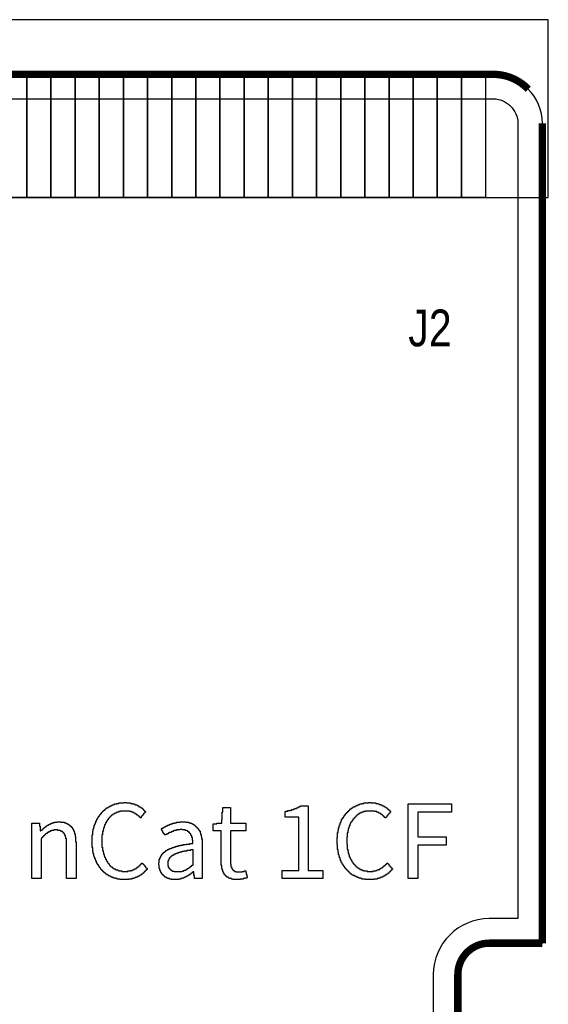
# Model space of a CAD drawing. Extents: x -0.1 to 69.7, y -0.1 to 40.1.
# Tile 5 of 5: x 58.8 to 69.7, y 19.7 to 40.1. Entities that reach past the tile are written whole.
import ezdxf

# ---------------------------------------------------------------- set-up
doc = ezdxf.new("R2010")
doc.units = 0
for name, color, linetype in [('BG_OUTLINE', 12, 'CONTINUOUS'), ('BG_SILKSCREEN_TOP', 30, 'CONTINUOUS'), ('BG_SOLDERMASK_TOP', 6, 'CONTINUOUS'), ('PG_SILKSCREEN_TOP', 253, 'CONTINUOUS'), ('PIN_SOLDERMASK_TOP', 161, 'CONTINUOUS'), ('RD_SILKSCREEN_TOP', 254, 'CONTINUOUS'), ('RKI_ALL', 2, 'CONTINUOUS')]:
    doc.layers.add(name, color=color, linetype=linetype)

msp = doc.modelspace()

# ---------------------------------------------------------------- linework, layer by layer
at = {"layer": 'BG_OUTLINE'}
msp.add_lwpolyline([(1.999996, 0), (67.599992, 0, 0.414214), (69.599988, 1.999996), (69.599988, 16.01216), (69.599988, 16.999941), (68.49999, 16.999941, -0.414205), (67.850004, 17.649927), (67.850004, 20.349921, -0.414213), (68.49999, 20.999933), (69.599988, 20.999933), (69.599988, 37.985725, 0.201524), (69.299963, 38.699897, 0.201524), (68.585791, 38.999922), (32.049999, 38.999922), (31.800013, 38.749935), (31.800013, 35.499929, -1), (30.799989, 35.499929), (30.799989, 38.749935), (30.550002, 38.999922), (1.014197, 38.999922, 0.198907)], format="xyb", dxfattribs=at)
at = {"layer": 'BG_OUTLINE', "const_width": 0.1524}
for points in [[(32.049999, 38.999922), (68.585791, 38.999922)], [(69.292902, 38.707035), (69.3071, 38.692836)], [(69.599988, 37.985725), (69.599988, 20.999933)], [(69.599988, 20.999933), (68.49999, 20.999933)], [(67.850004, 20.349921), (67.850004, 17.649927)]]:
    msp.add_lwpolyline(points, dxfattribs=at)
for points in [[(68.585791, 38.999922, -0.201524), (69.299963, 38.699897)], [(68.49999, 20.999933, 0.414213), (67.850004, 20.349921)]]:
    msp.add_lwpolyline(points, format="xyb", dxfattribs=at)
at = {"layer": 'BG_SILKSCREEN_TOP'}
for points in [[(60.848748, 22.316999), (60.848748, 22.327514), (60.79617, 22.327514), (60.79617, 22.33803), (60.754108, 22.33803), (60.754108, 22.348546), (60.722561, 22.348546), (60.722561, 22.359061), (60.691014, 22.359061), (60.691014, 22.369577), (60.669983, 22.369577), (60.669983, 22.380092), (60.648952, 22.380092), (60.648952, 22.390608), (60.62792, 22.390608), (60.62792, 22.401124), (60.606889, 22.401124), (60.606889, 22.411639), (60.596374, 22.411639), (60.596374, 22.422155), (60.575342, 22.422155), (60.575342, 22.43267), (60.564827, 22.43267), (60.564827, 22.443186), (60.554311, 22.443186), (60.554311, 22.453702), (60.543796, 22.453702), (60.543796, 22.464217), (60.522764, 22.464217), (60.522764, 22.474733), (60.512249, 22.474733), (60.512249, 22.485248), (60.501733, 22.485248), (60.501733, 22.495764), (60.491218, 22.495764), (60.491218, 22.50628), (60.480702, 22.50628), (60.480702, 22.516795), (60.470186, 22.516795), (60.470186, 22.527311), (60.459671, 22.527311), (60.459671, 22.548342), (60.449155, 22.548342), (60.449155, 22.558858), (60.43864, 22.558858), (60.43864, 22.569373), (60.428124, 22.569373), (60.428124, 22.590404), (60.417608, 22.590404), (60.417608, 22.60092), (60.407093, 22.60092), (60.407093, 22.621951), (60.396577, 22.621951), (60.396577, 22.632467), (60.386062, 22.632467), (60.386062, 22.653498), (60.375546, 22.653498), (60.375546, 22.674529), (60.36503, 22.674529), (60.36503, 22.69556), (60.354515, 22.69556), (60.354515, 22.727107), (60.343999, 22.727107), (60.343999, 22.748138), (60.333484, 22.748138), (60.333484, 22.779685), (60.322968, 22.779685), (60.322968, 22.811232), (60.312452, 22.811232), (60.312452, 22.853294), (60.301937, 22.853294), (60.301937, 22.905872), (60.291421, 22.905872), (60.291421, 22.979482), (60.280906, 22.979482), (60.280906, 23.243388), (60.291421, 23.243388), (60.291421, 23.316997), (60.301937, 23.316997), (60.301937, 23.369575), (60.312452, 23.369575), (60.312452, 23.401122), (60.322968, 23.401122), (60.322968, 23.443184), (60.333484, 23.443184), (60.333484, 23.474731), (60.343999, 23.474731), (60.343999, 23.495762), (60.354515, 23.495762), (60.354515, 23.527309), (60.36503, 23.527309), (60.36503, 23.54834), (60.375546, 23.54834), (60.375546, 23.569371), (60.386062, 23.569371), (60.386062, 23.590402), (60.396577, 23.590402), (60.396577, 23.600918), (60.407093, 23.600918), (60.407093, 23.621949), (60.417608, 23.621949), (60.417608, 23.632465), (60.428124, 23.632465), (60.428124, 23.653496), (60.43864, 23.653496), (60.43864, 23.664012), (60.449155, 23.664012), (60.449155, 23.674527), (60.459671, 23.674527), (60.459671, 23.685043), (60.470186, 23.685043), (60.470186, 23.706074), (60.480702, 23.706074), (60.480702, 23.71659), (60.491218, 23.71659), (60.491218, 23.727105), (60.501733, 23.727105), (60.501733, 23.737621), (60.512249, 23.737621), (60.512249, 23.748136), (60.522764, 23.748136), (60.522764, 23.758652), (60.543796, 23.758652), (60.543796, 23.769168), (60.554311, 23.769168), (60.554311, 23.779683), (60.564827, 23.779683), (60.564827, 23.790199), (60.575342, 23.790199), (60.575342, 23.800714), (60.596374, 23.800714), (60.596374, 23.81123), (60.617405, 23.81123), (60.617405, 23.821746), (60.62792, 23.821746), (60.62792, 23.832261), (60.648952, 23.832261), (60.648952, 23.842777), (60.669983, 23.842777), (60.669983, 23.853292), (60.691014, 23.853292), (60.691014, 23.863808), (60.722561, 23.863808), (60.722561, 23.874324), (60.743592, 23.874324), (60.743592, 23.884839), (60.785654, 23.884839), (60.785654, 23.895355), (60.827717, 23.895355), (60.827717, 23.90587), (60.932873, 23.90587), (60.932873, 23.916386), (60.986518, 23.916386), (60.986518, 23.90587), (61.070642, 23.90587), (61.070642, 23.895355), (61.112705, 23.895355), (61.112705, 23.884839), (61.154767, 23.884839), (61.154767, 23.874324), (61.175798, 23.874324), (61.175798, 23.863808), (61.207345, 23.863808), (61.207345, 23.853292), (61.228376, 23.853292), (61.228376, 23.842777), (61.238892, 23.842777), (61.238892, 23.832261), (61.259923, 23.832261), (61.259923, 23.821746), (61.280954, 23.821746), (61.280954, 23.81123), (61.29147, 23.81123), (61.29147, 23.800714), (61.312501, 23.800714), (61.312501, 23.790199), (61.323017, 23.790199), (61.323017, 23.779683), (61.333532, 23.779683), (61.333532, 23.769168), (61.344048, 23.769168), (61.344048, 23.758652), (61.354564, 23.758652), (61.354564, 23.748136), (61.365079, 23.748136), (61.365079, 23.737621), (61.375595, 23.737621), (61.375595, 23.727105), (61.38611, 23.727105), (61.38611, 23.715574), (61.375595, 23.715574), (61.375595, 23.705058), (61.365079, 23.705058), (61.365079, 23.694542), (61.354564, 23.694542), (61.354564, 23.684027), (61.344048, 23.684027), (61.344048, 23.662996), (61.333532, 23.662996), (61.333532, 23.65248), (61.323017, 23.65248), (61.323017, 23.641964), (61.312501, 23.641964), (61.312501, 23.631449), (61.301986, 23.631449), (61.301986, 23.620933), (61.29147, 23.620933), (61.29147, 23.599902), (61.269372, 23.599902), (61.269372, 23.610418), (61.258856, 23.610418), (61.258856, 23.620933), (61.248341, 23.620933), (61.248341, 23.631449), (61.237825, 23.631449), (61.237825, 23.641964), (61.22731, 23.641964), (61.22731, 23.65248), (61.206278, 23.65248), (61.206278, 23.662996), (61.195763, 23.662996), (61.195763, 23.673511), (61.174732, 23.673511), (61.174732, 23.684027), (61.164216, 23.684027), (61.164216, 23.694542), (61.143185, 23.694542), (61.143185, 23.705058), (61.122154, 23.705058), (61.122154, 23.715574), (61.090607, 23.715574), (61.090607, 23.726089), (61.048544, 23.726089), (61.048544, 23.736605), (60.870846, 23.736605), (60.870846, 23.726089), (60.828784, 23.726089), (60.828784, 23.715574), (60.797237, 23.715574), (60.797237, 23.705058), (60.776206, 23.705058), (60.776206, 23.694542), (60.755174, 23.694542), (60.755174, 23.684027), (60.734143, 23.684027), (60.734143, 23.673511), (60.713112, 23.673511), (60.713112, 23.662996), (60.702596, 23.662996), (60.702596, 23.65248), (60.681565, 23.65248), (60.681565, 23.641964), (60.67105, 23.641964), (60.67105, 23.631449), (60.660534, 23.631449), (60.660534, 23.620933), (60.650018, 23.620933), (60.650018, 23.610418), (60.639503, 23.610418), (60.639503, 23.599902), (60.628987, 23.599902), (60.628987, 23.589386), (60.618472, 23.589386), (60.618472, 23.578871), (60.607956, 23.578871), (60.607956, 23.55784), (60.59744, 23.55784), (60.59744, 23.547324), (60.586925, 23.547324), (60.586925, 23.526293), (60.576409, 23.526293), (60.576409, 23.515777), (60.565894, 23.515777), (60.565894, 23.494746), (60.555378, 23.494746), (60.555378, 23.473715), (60.544862, 23.473715), (60.544862, 23.452684), (60.534347, 23.452684), (60.534347, 23.421137), (60.523831, 23.421137), (60.523831, 23.38959), (60.513316, 23.38959), (60.513316, 23.358043), (60.5028, 23.358043), (60.5028, 23.315981), (60.492284, 23.315981), (60.492284, 23.242372), (60.481769, 23.242372), (60.481769, 22.991013), (60.492284, 22.991013), (60.492284, 22.917404), (60.5028, 22.917404), (60.5028, 22.875342), (60.513316, 22.875342), (60.513316, 22.843795), (60.523831, 22.843795), (60.523831, 22.801732), (60.534347, 22.801732), (60.534347, 22.780701), (60.544862, 22.780701), (60.544862, 22.75967), (60.555378, 22.75967), (60.555378, 22.738639), (60.565894, 22.738639), (60.565894, 22.717608), (60.576409, 22.717608), (60.576409, 22.696576), (60.586925, 22.696576), (60.586925, 22.686061), (60.59744, 22.686061), (60.59744, 22.66503), (60.607956, 22.66503), (60.607956, 22.654514), (60.618472, 22.654514), (60.618472, 22.643998), (60.628987, 22.643998), (60.628987, 22.622967), (60.639503, 22.622967), (60.639503, 22.612452), (60.650018, 22.612452), (60.650018, 22.601936), (60.660534, 22.601936), (60.660534, 22.59142), (60.67105, 22.59142), (60.67105, 22.580905), (60.692081, 22.580905), (60.692081, 22.570389), (60.702596, 22.570389), (60.702596, 22.559874), (60.713112, 22.559874), (60.713112, 22.549358), (60.734143, 22.549358), (60.734143, 22.538842), (60.755174, 22.538842), (60.755174, 22.528327), (60.776206, 22.528327), (60.776206, 22.517811), (60.807752, 22.517811), (60.807752, 22.507296), (60.839299, 22.507296), (60.839299, 22.49678), (60.891877, 22.49678), (60.891877, 22.486264), (61.016998, 22.486264), (61.016998, 22.49678), (61.069576, 22.49678), (61.069576, 22.507296), (61.111638, 22.507296), (61.111638, 22.517811), (61.132669, 22.517811), (61.132669, 22.528327), (61.1537, 22.528327), (61.1537, 22.538842), (61.174732, 22.538842), (61.174732, 22.549358), (61.195763, 22.549358), (61.195763, 22.559874), (61.206278, 22.559874), (61.206278, 22.570389), (61.216794, 22.570389), (61.216794, 22.580905), (61.237825, 22.580905), (61.237825, 22.59142), (61.248341, 22.59142), (61.248341, 22.601936), (61.258856, 22.601936), (61.258856, 22.612452), (61.269372, 22.612452), (61.269372, 22.622967), (61.279888, 22.622967), (61.279888, 22.633483), (61.290403, 22.633483), (61.290403, 22.643998), (61.300919, 22.643998), (61.300919, 22.654514), (61.323017, 22.654514), (61.323017, 22.643998), (61.333532, 22.643998), (61.333532, 22.633483), (61.344048, 22.633483), (61.344048, 22.622967), (61.354564, 22.622967), (61.354564, 22.612452), (61.365079, 22.612452), (61.365079, 22.601936), (61.375595, 22.601936), (61.375595, 22.580905), (61.38611, 22.580905), (61.38611, 22.570389), (61.396626, 22.570389), (61.396626, 22.559874), (61.407142, 22.559874), (61.407142, 22.549358), (61.417657, 22.549358), (61.417657, 22.527311), (61.407142, 22.527311), (61.407142, 22.516795), (61.396626, 22.516795), (61.396626, 22.50628), (61.38611, 22.50628), (61.38611, 22.495764), (61.375595, 22.495764), (61.375595, 22.485248), (61.365079, 22.485248), (61.365079, 22.474733), (61.354564, 22.474733), (61.354564, 22.464217), (61.344048, 22.464217), (61.344048, 22.453702), (61.333532, 22.453702), (61.333532, 22.443186), (61.323017, 22.443186), (61.323017, 22.43267), (61.301986, 22.43267), (61.301986, 22.422155), (61.29147, 22.422155), (61.29147, 22.411639), (61.270439, 22.411639), (61.270439, 22.401124), (61.259923, 22.401124), (61.259923, 22.390608), (61.238892, 22.390608), (61.238892, 22.380092), (61.217861, 22.380092), (61.217861, 22.369577), (61.19683, 22.369577), (61.19683, 22.359061), (61.165283, 22.359061), (61.165283, 22.348546), (61.144252, 22.348546), (61.144252, 22.33803), (61.102189, 22.33803), (61.102189, 22.327514), (61.039096, 22.327514), (61.039096, 22.316999)], [(65.927783, 22.316999), (65.927783, 22.327514), (65.864689, 22.327514), (65.864689, 22.33803), (65.833142, 22.33803), (65.833142, 22.348546), (65.801596, 22.348546), (65.801596, 22.359061), (65.770049, 22.359061), (65.770049, 22.369577), (65.749018, 22.369577), (65.749018, 22.380092), (65.727986, 22.380092), (65.727986, 22.390608), (65.706955, 22.390608), (65.706955, 22.401124), (65.685924, 22.401124), (65.685924, 22.411639), (65.664893, 22.411639), (65.664893, 22.422155), (65.654377, 22.422155), (65.654377, 22.43267), (65.633346, 22.43267), (65.633346, 22.443186), (65.62283, 22.443186), (65.62283, 22.453702), (65.612315, 22.453702), (65.612315, 22.464217), (65.601799, 22.464217), (65.601799, 22.474733), (65.591284, 22.474733), (65.591284, 22.485248), (65.580768, 22.485248), (65.580768, 22.495764), (65.570252, 22.495764), (65.570252, 22.50628), (65.559737, 22.50628), (65.559737, 22.516795), (65.549221, 22.516795), (65.549221, 22.527311), (65.538706, 22.527311), (65.538706, 22.537826), (65.52819, 22.537826), (65.52819, 22.548342), (65.517674, 22.548342), (65.517674, 22.569373), (65.507159, 22.569373), (65.507159, 22.579889), (65.496643, 22.579889), (65.496643, 22.590404), (65.486128, 22.590404), (65.486128, 22.611436), (65.475612, 22.611436), (65.475612, 22.632467), (65.465096, 22.632467), (65.465096, 22.642982), (65.454581, 22.642982), (65.454581, 22.664014), (65.444065, 22.664014), (65.444065, 22.685045), (65.43355, 22.685045), (65.43355, 22.706076), (65.423034, 22.706076), (65.423034, 22.737623), (65.412518, 22.737623), (65.412518, 22.76917), (65.402003, 22.76917), (65.402003, 22.800716), (65.391487, 22.800716), (65.391487, 22.832263), (65.380972, 22.832263), (65.380972, 22.884841), (65.370456, 22.884841), (65.370456, 22.937419), (65.35994, 22.937419), (65.35994, 23.042575), (65.349425, 23.042575), (65.349425, 23.19081), (65.35994, 23.19081), (65.35994, 23.295966), (65.370456, 23.295966), (65.370456, 23.338028), (65.380972, 23.338028), (65.380972, 23.390606), (65.391487, 23.390606), (65.391487, 23.422153), (65.402003, 23.422153), (65.402003, 23.4537), (65.412518, 23.4537), (65.412518, 23.485246), (65.423034, 23.485246), (65.423034, 23.506278), (65.43355, 23.506278), (65.43355, 23.537824), (65.444065, 23.537824), (65.444065, 23.558856), (65.454581, 23.558856), (65.454581, 23.579887), (65.465096, 23.579887), (65.465096, 23.590402), (65.475612, 23.590402), (65.475612, 23.611434), (65.486128, 23.611434), (65.486128, 23.621949), (65.496643, 23.621949), (65.496643, 23.64298), (65.507159, 23.64298), (65.507159, 23.653496), (65.517674, 23.653496), (65.517674, 23.674527), (65.52819, 23.674527), (65.52819, 23.685043), (65.538706, 23.685043), (65.538706, 23.695558), (65.549221, 23.695558), (65.549221, 23.706074), (65.559737, 23.706074), (65.559737, 23.71659), (65.570252, 23.71659), (65.570252, 23.727105), (65.580768, 23.727105), (65.580768, 23.737621), (65.591284, 23.737621), (65.591284, 23.748136), (65.601799, 23.748136), (65.601799, 23.758652), (65.612315, 23.758652), (65.612315, 23.769168), (65.62283, 23.769168), (65.62283, 23.779683), (65.643862, 23.779683), (65.643862, 23.790199), (65.654377, 23.790199), (65.654377, 23.800714), (65.675408, 23.800714), (65.675408, 23.81123), (65.685924, 23.81123), (65.685924, 23.821746), (65.706955, 23.821746), (65.706955, 23.832261), (65.727986, 23.832261), (65.727986, 23.842777), (65.749018, 23.842777), (65.749018, 23.853292), (65.770049, 23.853292), (65.770049, 23.863808), (65.79108, 23.863808), (65.79108, 23.874324), (65.822627, 23.874324), (65.822627, 23.884839), (65.864689, 23.884839), (65.864689, 23.895355), (65.906752, 23.895355), (65.906752, 23.90587), (66.001392, 23.90587), (66.001392, 23.916386), (66.055037, 23.916386), (66.055037, 23.90587), (66.149677, 23.90587), (66.149677, 23.895355), (66.19174, 23.895355), (66.19174, 23.884839), (66.223286, 23.884839), (66.223286, 23.874324), (66.254833, 23.874324), (66.254833, 23.863808), (66.275864, 23.863808), (66.275864, 23.853292), (66.296896, 23.853292), (66.296896, 23.842777), (66.317927, 23.842777), (66.317927, 23.832261), (66.338958, 23.832261), (66.338958, 23.821746), (66.349474, 23.821746), (66.349474, 23.81123), (66.370505, 23.81123), (66.370505, 23.800714), (66.38102, 23.800714), (66.38102, 23.790199), (66.391536, 23.790199), (66.391536, 23.779683), (66.402052, 23.779683), (66.402052, 23.769168), (66.423083, 23.769168), (66.423083, 23.758652), (66.433598, 23.758652), (66.433598, 23.748136), (66.444114, 23.748136), (66.444114, 23.737621), (66.45463, 23.737621), (66.45463, 23.715574), (66.444114, 23.715574), (66.444114, 23.694542), (66.433598, 23.694542), (66.433598, 23.684027), (66.423083, 23.684027), (66.423083, 23.673511), (66.412567, 23.673511), (66.412567, 23.662996), (66.402052, 23.662996), (66.402052, 23.65248), (66.391536, 23.65248), (66.391536, 23.631449), (66.38102, 23.631449), (66.38102, 23.620933), (66.370505, 23.620933), (66.370505, 23.610418), (66.359989, 23.610418), (66.359989, 23.599902), (66.337891, 23.599902), (66.337891, 23.610418), (66.327376, 23.610418), (66.327376, 23.620933), (66.31686, 23.620933), (66.31686, 23.631449), (66.306344, 23.631449), (66.306344, 23.641964), (66.295829, 23.641964), (66.295829, 23.65248), (66.285313, 23.65248), (66.285313, 23.662996), (66.264282, 23.662996), (66.264282, 23.673511), (66.253766, 23.673511), (66.253766, 23.684027), (66.232735, 23.684027), (66.232735, 23.694542), (66.211704, 23.694542), (66.211704, 23.705058), (66.190673, 23.705058), (66.190673, 23.715574), (66.169642, 23.715574), (66.169642, 23.726089), (66.127579, 23.726089), (66.127579, 23.736605), (65.939365, 23.736605), (65.939365, 23.726089), (65.897303, 23.726089), (65.897303, 23.715574), (65.865756, 23.715574), (65.865756, 23.705058), (65.844725, 23.705058), (65.844725, 23.694542), (65.823694, 23.694542), (65.823694, 23.684027), (65.802662, 23.684027), (65.802662, 23.673511), (65.792147, 23.673511), (65.792147, 23.662996), (65.771116, 23.662996), (65.771116, 23.65248), (65.7606, 23.65248), (65.7606, 23.641964), (65.750084, 23.641964), (65.750084, 23.631449), (65.739569, 23.631449), (65.739569, 23.620933), (65.729053, 23.620933), (65.729053, 23.610418), (65.718538, 23.610418), (65.718538, 23.599902), (65.708022, 23.599902), (65.708022, 23.589386), (65.697506, 23.589386), (65.697506, 23.578871), (65.686991, 23.578871), (65.686991, 23.568355), (65.676475, 23.568355), (65.676475, 23.547324), (65.66596, 23.547324), (65.66596, 23.536808), (65.655444, 23.536808), (65.655444, 23.515777), (65.644928, 23.515777), (65.644928, 23.505262), (65.634413, 23.505262), (65.634413, 23.48423), (65.623897, 23.48423), (65.623897, 23.463199), (65.613382, 23.463199), (65.613382, 23.431652), (65.602866, 23.431652), (65.602866, 23.410621), (65.59235, 23.410621), (65.59235, 23.379074), (65.581835, 23.379074), (65.581835, 23.337012), (65.571319, 23.337012), (65.571319, 23.284434), (65.560804, 23.284434), (65.560804, 23.200309), (65.550288, 23.200309), (65.550288, 23.043591), (65.560804, 23.043591), (65.560804, 22.948951), (65.571319, 22.948951), (65.571319, 22.896373), (65.581835, 22.896373), (65.581835, 22.85431), (65.59235, 22.85431), (65.59235, 22.822764), (65.602866, 22.822764), (65.602866, 22.791217), (65.613382, 22.791217), (65.613382, 22.770186), (65.623897, 22.770186), (65.623897, 22.749154), (65.634413, 22.749154), (65.634413, 22.728123), (65.644928, 22.728123), (65.644928, 22.707092), (65.655444, 22.707092), (65.655444, 22.686061), (65.66596, 22.686061), (65.66596, 22.675545), (65.676475, 22.675545), (65.676475, 22.654514), (65.686991, 22.654514), (65.686991, 22.643998), (65.697506, 22.643998), (65.697506, 22.633483), (65.708022, 22.633483), (65.708022, 22.622967), (65.718538, 22.622967), (65.718538, 22.612452), (65.729053, 22.612452), (65.729053, 22.601936), (65.739569, 22.601936), (65.739569, 22.59142), (65.750084, 22.59142), (65.750084, 22.580905), (65.7606, 22.580905), (65.7606, 22.570389), (65.781631, 22.570389), (65.781631, 22.559874), (65.792147, 22.559874), (65.792147, 22.549358), (65.813178, 22.549358), (65.813178, 22.538842), (65.823694, 22.538842), (65.823694, 22.528327), (65.85524, 22.528327), (65.85524, 22.517811), (65.876272, 22.517811), (65.876272, 22.507296), (65.907818, 22.507296), (65.907818, 22.49678), (65.970912, 22.49678), (65.970912, 22.486264), (66.096032, 22.486264), (66.096032, 22.49678), (66.14861, 22.49678), (66.14861, 22.507296), (66.180157, 22.507296), (66.180157, 22.517811), (66.201188, 22.517811), (66.201188, 22.528327), (66.232735, 22.528327), (66.232735, 22.538842), (66.243251, 22.538842), (66.243251, 22.549358), (66.264282, 22.549358), (66.264282, 22.559874), (66.285313, 22.559874), (66.285313, 22.570389), (66.295829, 22.570389), (66.295829, 22.580905), (66.306344, 22.580905), (66.306344, 22.59142), (66.31686, 22.59142), (66.31686, 22.601936), (66.337891, 22.601936), (66.337891, 22.612452), (66.348407, 22.612452), (66.348407, 22.622967), (66.358922, 22.622967), (66.358922, 22.633483), (66.369438, 22.633483), (66.369438, 22.643998), (66.379954, 22.643998), (66.379954, 22.654514), (66.402052, 22.654514), (66.402052, 22.643998), (66.412567, 22.643998), (66.412567, 22.633483), (66.423083, 22.633483), (66.423083, 22.612452), (66.433598, 22.612452), (66.433598, 22.601936), (66.444114, 22.601936), (66.444114, 22.59142), (66.45463, 22.59142), (66.45463, 22.580905), (66.465145, 22.580905), (66.465145, 22.570389), (66.475661, 22.570389), (66.475661, 22.559874), (66.486176, 22.559874), (66.486176, 22.538842), (66.496692, 22.538842), (66.496692, 22.527311), (66.486176, 22.527311), (66.486176, 22.516795), (66.475661, 22.516795), (66.475661, 22.50628), (66.465145, 22.50628), (66.465145, 22.495764), (66.45463, 22.495764), (66.45463, 22.485248), (66.444114, 22.485248), (66.444114, 22.474733), (66.433598, 22.474733), (66.433598, 22.464217), (66.423083, 22.464217), (66.423083, 22.453702), (66.412567, 22.453702), (66.412567, 22.443186), (66.391536, 22.443186), (66.391536, 22.43267), (66.38102, 22.43267), (66.38102, 22.422155), (66.359989, 22.422155), (66.359989, 22.411639), (66.349474, 22.411639), (66.349474, 22.401124), (66.328442, 22.401124), (66.328442, 22.390608), (66.307411, 22.390608), (66.307411, 22.380092), (66.296896, 22.380092), (66.296896, 22.369577), (66.265349, 22.369577), (66.265349, 22.359061), (66.244318, 22.359061), (66.244318, 22.348546), (66.212771, 22.348546), (66.212771, 22.33803), (66.181224, 22.33803), (66.181224, 22.327514), (66.11813, 22.327514), (66.11813, 22.316999)], [(66.821609, 22.33803), (66.821609, 23.884839), (67.716502, 23.884839), (67.716502, 23.715574), (67.022472, 23.715574), (67.022472, 23.201325), (67.611346, 23.201325), (67.611346, 23.03206), (67.022472, 23.03206), (67.022472, 22.33803)], [(63.193727, 22.316999), (63.193727, 22.327514), (63.16218, 22.327514), (63.16218, 22.33803), (63.120118, 22.33803), (63.120118, 22.348546), (63.109602, 22.348546), (63.109602, 22.359061), (63.088571, 22.359061), (63.088571, 22.369577), (63.06754, 22.369577), (63.06754, 22.380092), (63.057024, 22.380092), (63.057024, 22.390608), (63.046508, 22.390608), (63.046508, 22.401124), (63.035993, 22.401124), (63.035993, 22.411639), (63.025477, 22.411639), (63.025477, 22.422155), (63.014962, 22.422155), (63.014962, 22.443186), (63.004446, 22.443186), (63.004446, 22.464217), (62.99393, 22.464217), (62.99393, 22.485248), (62.983415, 22.485248), (62.983415, 22.516795), (62.972899, 22.516795), (62.972899, 22.548342), (62.962384, 22.548342), (62.962384, 22.611436), (62.951868, 22.611436), (62.951868, 23.326496), (62.783618, 23.326496), (62.783618, 23.474731), (62.857228, 23.474731), (62.857228, 23.485246), (62.962384, 23.485246), (62.962384, 23.558856), (62.972899, 23.558856), (62.972899, 23.71659), (62.983415, 23.71659), (62.983415, 23.81123), (63.142216, 23.81123), (63.142216, 23.485246), (63.457684, 23.485246), (63.457684, 23.326496), (63.142216, 23.326496), (63.142216, 22.633483), (63.152731, 22.633483), (63.152731, 22.580905), (63.163247, 22.580905), (63.163247, 22.559874), (63.173762, 22.559874), (63.173762, 22.538842), (63.184278, 22.538842), (63.184278, 22.517811), (63.194794, 22.517811), (63.194794, 22.507296), (63.215825, 22.507296), (63.215825, 22.49678), (63.22634, 22.49678), (63.22634, 22.486264), (63.257887, 22.486264), (63.257887, 22.475749), (63.383008, 22.475749), (63.383008, 22.486264), (63.42507, 22.486264), (63.42507, 22.49678), (63.457684, 22.49678), (63.457684, 22.465233), (63.468199, 22.465233), (63.468199, 22.423171), (63.478715, 22.423171), (63.478715, 22.381108), (63.48923, 22.381108), (63.48923, 22.359061), (63.478715, 22.359061), (63.478715, 22.348546), (63.436652, 22.348546), (63.436652, 22.33803), (63.405106, 22.33803), (63.405106, 22.327514), (63.352528, 22.327514), (63.352528, 22.316999)], [(64.21374, 22.33803), (64.21374, 22.507296), (64.560755, 22.507296), (64.560755, 23.610418), (64.276834, 23.610418), (64.276834, 23.727105), (64.287349, 23.727105), (64.287349, 23.737621), (64.329412, 23.737621), (64.329412, 23.748136), (64.38199, 23.748136), (64.38199, 23.758652), (64.413536, 23.758652), (64.413536, 23.769168), (64.455599, 23.769168), (64.455599, 23.779683), (64.47663, 23.779683), (64.47663, 23.790199), (64.508177, 23.790199), (64.508177, 23.800714), (64.529208, 23.800714), (64.529208, 23.81123), (64.550239, 23.81123), (64.550239, 23.821746), (64.57127, 23.821746), (64.57127, 23.832261), (64.592302, 23.832261), (64.592302, 23.842777), (64.751102, 23.842777), (64.751102, 22.507296), (65.056055, 22.507296), (65.056055, 22.33803)], [(59.029549, 22.33803), (59.029549, 23.485246), (59.18835, 23.485246), (59.18835, 23.422153), (59.198866, 23.422153), (59.198866, 23.327512), (59.21883, 23.327512), (59.21883, 23.338028), (59.239861, 23.338028), (59.239861, 23.348544), (59.250377, 23.348544), (59.250377, 23.359059), (59.260892, 23.359059), (59.260892, 23.369575), (59.271408, 23.369575), (59.271408, 23.38009), (59.281924, 23.38009), (59.281924, 23.390606), (59.292439, 23.390606), (59.292439, 23.401122), (59.302955, 23.401122), (59.302955, 23.411637), (59.323986, 23.411637), (59.323986, 23.422153), (59.334502, 23.422153), (59.334502, 23.432668), (59.345017, 23.432668), (59.345017, 23.443184), (59.366048, 23.443184), (59.366048, 23.4537), (59.38708, 23.4537), (59.38708, 23.464215), (59.408111, 23.464215), (59.408111, 23.474731), (59.429142, 23.474731), (59.429142, 23.485246), (59.450173, 23.485246), (59.450173, 23.495762), (59.492236, 23.495762), (59.492236, 23.506278), (59.544814, 23.506278), (59.544814, 23.516793), (59.630005, 23.516793), (59.630005, 23.506278), (59.703614, 23.506278), (59.703614, 23.495762), (59.735161, 23.495762), (59.735161, 23.485246), (59.756192, 23.485246), (59.756192, 23.474731), (59.777224, 23.474731), (59.777224, 23.464215), (59.787739, 23.464215), (59.787739, 23.4537), (59.80877, 23.4537), (59.80877, 23.443184), (59.819286, 23.443184), (59.819286, 23.432668), (59.829802, 23.432668), (59.829802, 23.422153), (59.840317, 23.422153), (59.840317, 23.411637), (59.850833, 23.411637), (59.850833, 23.401122), (59.861348, 23.401122), (59.861348, 23.38009), (59.871864, 23.38009), (59.871864, 23.369575), (59.88238, 23.369575), (59.88238, 23.348544), (59.892895, 23.348544), (59.892895, 23.327512), (59.903411, 23.327512), (59.903411, 23.295966), (59.913926, 23.295966), (59.913926, 23.264419), (59.924442, 23.264419), (59.924442, 23.211841), (59.934958, 23.211841), (59.934958, 23.096169), (59.945473, 23.096169), (59.945473, 22.33803), (59.74461, 22.33803), (59.74461, 23.158247), (59.734094, 23.158247), (59.734094, 23.200309), (59.723579, 23.200309), (59.723579, 23.231856), (59.713063, 23.231856), (59.713063, 23.252887), (59.702548, 23.252887), (59.702548, 23.273918), (59.692032, 23.273918), (59.692032, 23.284434), (59.681516, 23.284434), (59.681516, 23.29495), (59.671001, 23.29495), (59.671001, 23.305465), (59.660485, 23.305465), (59.660485, 23.315981), (59.639454, 23.315981), (59.639454, 23.326496), (59.618423, 23.326496), (59.618423, 23.337012), (59.565845, 23.337012), (59.565845, 23.347528), (59.482787, 23.347528), (59.482787, 23.337012), (59.440724, 23.337012), (59.440724, 23.326496), (59.409178, 23.326496), (59.409178, 23.315981), (59.398662, 23.315981), (59.398662, 23.305465), (59.377631, 23.305465), (59.377631, 23.29495), (59.3566, 23.29495), (59.3566, 23.284434), (59.346084, 23.284434), (59.346084, 23.273918), (59.325053, 23.273918), (59.325053, 23.263403), (59.314537, 23.263403), (59.314537, 23.252887), (59.304022, 23.252887), (59.304022, 23.242372), (59.293506, 23.242372), (59.293506, 23.231856), (59.28299, 23.231856), (59.28299, 23.22134), (59.272475, 23.22134), (59.272475, 23.210825), (59.261959, 23.210825), (59.261959, 23.200309), (59.251444, 23.200309), (59.251444, 23.189794), (59.240928, 23.189794), (59.240928, 23.179278), (59.230412, 23.179278), (59.230412, 23.168762), (59.219897, 23.168762), (59.219897, 22.33803)], [(61.921339, 22.316999), (61.921339, 22.327514), (61.879277, 22.327514), (61.879277, 22.33803), (61.84773, 22.33803), (61.84773, 22.348546), (61.826699, 22.348546), (61.826699, 22.359061), (61.805668, 22.359061), (61.805668, 22.369577), (61.784636, 22.369577), (61.784636, 22.380092), (61.774121, 22.380092), (61.774121, 22.390608), (61.763605, 22.390608), (61.763605, 22.401124), (61.75309, 22.401124), (61.75309, 22.411639), (61.742574, 22.411639), (61.742574, 22.422155), (61.732058, 22.422155), (61.732058, 22.43267), (61.721543, 22.43267), (61.721543, 22.443186), (61.711027, 22.443186), (61.711027, 22.464217), (61.700512, 22.464217), (61.700512, 22.485248), (61.689996, 22.485248), (61.689996, 22.50628), (61.67948, 22.50628), (61.67948, 22.548342), (61.668965, 22.548342), (61.668965, 22.621951), (61.658449, 22.621951), (61.658449, 22.66503), (61.668965, 22.66503), (61.668965, 22.738639), (61.67948, 22.738639), (61.67948, 22.770186), (61.689996, 22.770186), (61.689996, 22.791217), (61.700512, 22.791217), (61.700512, 22.812248), (61.711027, 22.812248), (61.711027, 22.822764), (61.721543, 22.822764), (61.721543, 22.843795), (61.732058, 22.843795), (61.732058, 22.85431), (61.742574, 22.85431), (61.742574, 22.864826), (61.75309, 22.864826), (61.75309, 22.875342), (61.763605, 22.875342), (61.763605, 22.885857), (61.784636, 22.885857), (61.784636, 22.896373), (61.795152, 22.896373), (61.795152, 22.906888), (61.805668, 22.906888), (61.805668, 22.917404), (61.826699, 22.917404), (61.826699, 22.92792), (61.837214, 22.92792), (61.837214, 22.938435), (61.858246, 22.938435), (61.858246, 22.948951), (61.879277, 22.948951), (61.879277, 22.959466), (61.910824, 22.959466), (61.910824, 22.969982), (61.931855, 22.969982), (61.931855, 22.980498), (61.963402, 22.980498), (61.963402, 22.991013), (61.994948, 22.991013), (61.994948, 23.001529), (62.026495, 23.001529), (62.026495, 23.012044), (62.068558, 23.012044), (62.068558, 23.02256), (62.11062, 23.02256), (62.11062, 23.033076), (62.163198, 23.033076), (62.163198, 23.043591), (62.226292, 23.043591), (62.226292, 23.054107), (62.299901, 23.054107), (62.299901, 23.064622), (62.362994, 23.064622), (62.362994, 23.137216), (62.352479, 23.137216), (62.352479, 23.189794), (62.341963, 23.189794), (62.341963, 23.22134), (62.331448, 23.22134), (62.331448, 23.242372), (62.320932, 23.242372), (62.320932, 23.263403), (62.310416, 23.263403), (62.310416, 23.273918), (62.299901, 23.273918), (62.299901, 23.284434), (62.289385, 23.284434), (62.289385, 23.305465), (62.268354, 23.305465), (62.268354, 23.315981), (62.257838, 23.315981), (62.257838, 23.326496), (62.236807, 23.326496), (62.236807, 23.337012), (62.20526, 23.337012), (62.20526, 23.347528), (62.142167, 23.347528), (62.142167, 23.358043), (62.101171, 23.358043), (62.101171, 23.347528), (62.027562, 23.347528), (62.027562, 23.337012), (61.9855, 23.337012), (61.9855, 23.326496), (61.953953, 23.326496), (61.953953, 23.315981), (61.932922, 23.315981), (61.932922, 23.305465), (61.91189, 23.305465), (61.91189, 23.29495), (61.880344, 23.29495), (61.880344, 23.284434), (61.859312, 23.284434), (61.859312, 23.273918), (61.848797, 23.273918), (61.848797, 23.263403), (61.827766, 23.263403), (61.827766, 23.252887), (61.806734, 23.252887), (61.806734, 23.242372), (61.774121, 23.242372), (61.774121, 23.263403), (61.763605, 23.263403), (61.763605, 23.273918), (61.75309, 23.273918), (61.75309, 23.29495), (61.742574, 23.29495), (61.742574, 23.315981), (61.732058, 23.315981), (61.732058, 23.337012), (61.721543, 23.337012), (61.721543, 23.358043), (61.711027, 23.358043), (61.711027, 23.369575), (61.721543, 23.369575), (61.721543, 23.38009), (61.742574, 23.38009), (61.742574, 23.390606), (61.763605, 23.390606), (61.763605, 23.401122), (61.774121, 23.401122), (61.774121, 23.411637), (61.795152, 23.411637), (61.795152, 23.422153), (61.816183, 23.422153), (61.816183, 23.432668), (61.837214, 23.432668), (61.837214, 23.443184), (61.858246, 23.443184), (61.858246, 23.4537), (61.889792, 23.4537), (61.889792, 23.464215), (61.910824, 23.464215), (61.910824, 23.474731), (61.94237, 23.474731), (61.94237, 23.485246), (61.984433, 23.485246), (61.984433, 23.495762), (62.026495, 23.495762), (62.026495, 23.506278), (62.100104, 23.506278), (62.100104, 23.516793), (62.216843, 23.516793), (62.216843, 23.506278), (62.279936, 23.506278), (62.279936, 23.495762), (62.311483, 23.495762), (62.311483, 23.485246), (62.34303, 23.485246), (62.34303, 23.474731), (62.364061, 23.474731), (62.364061, 23.464215), (62.374577, 23.464215), (62.374577, 23.4537), (62.395608, 23.4537), (62.395608, 23.443184), (62.406124, 23.443184), (62.406124, 23.432668), (62.416639, 23.432668), (62.416639, 23.422153), (62.427155, 23.422153), (62.427155, 23.411637), (62.43767, 23.411637), (62.43767, 23.401122), (62.448186, 23.401122), (62.448186, 23.390606), (62.458702, 23.390606), (62.458702, 23.38009), (62.469217, 23.38009), (62.469217, 23.369575), (62.479733, 23.369575), (62.479733, 23.348544), (62.490248, 23.348544), (62.490248, 23.338028), (62.500764, 23.338028), (62.500764, 23.316997), (62.51128, 23.316997), (62.51128, 23.28545), (62.521795, 23.28545), (62.521795, 23.253903), (62.532311, 23.253903), (62.532311, 23.211841), (62.542826, 23.211841), (62.542826, 23.159263), (62.553342, 23.159263), (62.553342, 22.33803), (62.394541, 22.33803), (62.394541, 22.401124), (62.384026, 22.401124), (62.384026, 22.474733), (62.364061, 22.474733), (62.364061, 22.464217), (62.34303, 22.464217), (62.34303, 22.453702), (62.332514, 22.453702), (62.332514, 22.443186), (62.321999, 22.443186), (62.321999, 22.43267), (62.300968, 22.43267), (62.300968, 22.422155), (62.290452, 22.422155), (62.290452, 22.411639), (62.269421, 22.411639), (62.269421, 22.401124), (62.258905, 22.401124), (62.258905, 22.390608), (62.237874, 22.390608), (62.237874, 22.380092), (62.216843, 22.380092), (62.216843, 22.369577), (62.195812, 22.369577), (62.195812, 22.359061), (62.17478, 22.359061), (62.17478, 22.348546), (62.143234, 22.348546), (62.143234, 22.33803), (62.111687, 22.33803), (62.111687, 22.327514), (62.069624, 22.327514), (62.069624, 22.316999)], [(62.131651, 22.475749), (61.974984, 22.475749), (61.974984, 22.486264), (61.943437, 22.486264), (61.943437, 22.49678), (61.922406, 22.49678), (61.922406, 22.507296), (61.91189, 22.507296), (61.91189, 22.517811), (61.901375, 22.517811), (61.901375, 22.528327), (61.890859, 22.528327), (61.890859, 22.538842), (61.880344, 22.538842), (61.880344, 22.549358), (61.869828, 22.549358), (61.869828, 22.570389), (61.859312, 22.570389), (61.859312, 22.601936), (61.848797, 22.601936), (61.848797, 22.69556), (61.859312, 22.69556), (61.859312, 22.727107), (61.869828, 22.727107), (61.869828, 22.748138), (61.880344, 22.748138), (61.880344, 22.76917), (61.890859, 22.76917), (61.890859, 22.779685), (61.901375, 22.779685), (61.901375, 22.790201), (61.91189, 22.790201), (61.91189, 22.800716), (61.922406, 22.800716), (61.922406, 22.811232), (61.932922, 22.811232), (61.932922, 22.821748), (61.953953, 22.821748), (61.953953, 22.832263), (61.974984, 22.832263), (61.974984, 22.842779), (61.9855, 22.842779), (61.9855, 22.853294), (62.017046, 22.853294), (62.017046, 22.86381), (62.038078, 22.86381), (62.038078, 22.874326), (62.069624, 22.874326), (62.069624, 22.884841), (62.101171, 22.884841), (62.101171, 22.895357), (62.143234, 22.895357), (62.143234, 22.905872), (62.185296, 22.905872), (62.185296, 22.916388), (62.24839, 22.916388), (62.24839, 22.926904), (62.321999, 22.926904), (62.321999, 22.937419), (62.362994, 22.937419), (62.362994, 22.612452), (62.341963, 22.612452), (62.341963, 22.601936), (62.331448, 22.601936), (62.331448, 22.59142), (62.320932, 22.59142), (62.320932, 22.580905), (62.310416, 22.580905), (62.310416, 22.570389), (62.289385, 22.570389), (62.289385, 22.559874), (62.27887, 22.559874), (62.27887, 22.549358), (62.268354, 22.549358), (62.268354, 22.538842), (62.247323, 22.538842), (62.247323, 22.528327), (62.226292, 22.528327), (62.226292, 22.517811), (62.215776, 22.517811), (62.215776, 22.507296), (62.184229, 22.507296), (62.184229, 22.49678), (62.163198, 22.49678), (62.163198, 22.486264), (62.131651, 22.486264)]]:
    msp.add_lwpolyline(points, close=True, dxfattribs=at)
at = {"layer": 'BG_SOLDERMASK_TOP'}
msp.add_lwpolyline([(-0.127, 40.132), (-0.127, 36.449), (69.723, 36.449), (69.723, 40.132)], close=True, dxfattribs=at)
at = {"layer": 'PG_SILKSCREEN_TOP'}
for points in [[(58.925003, 38.999922), (58.925003, 36.449914), (58.425004, 36.449914), (58.425004, 38.999922)], [(59.425002, 38.999922), (59.425002, 36.449914), (58.925003, 36.449914), (58.925003, 38.999922)], [(59.925001, 38.999922), (59.925001, 36.449914), (59.425002, 36.449914), (59.425002, 38.999922)], [(60.425, 38.999922), (60.425, 36.449914), (59.925001, 36.449914), (59.925001, 38.999922)], [(60.924999, 38.999922), (60.924999, 36.449914), (60.425, 36.449914), (60.425, 38.999922)], [(61.424998, 38.999922), (61.424998, 36.449914), (60.924999, 36.449914), (60.924999, 38.999922)], [(61.924997, 38.999922), (61.924997, 36.449914), (61.424998, 36.449914), (61.424998, 38.999922)], [(62.424996, 38.999922), (62.424996, 36.449914), (61.924997, 36.449914), (61.924997, 38.999922)], [(62.924995, 38.999922), (62.924995, 36.449914), (62.424996, 36.449914), (62.424996, 38.999922)], [(63.424994, 38.999922), (63.424994, 36.449914), (62.924995, 36.449914), (62.924995, 38.999922)], [(63.924993, 38.999922), (63.924993, 36.449914), (63.424994, 36.449914), (63.424994, 38.999922)], [(64.424992, 38.999922), (64.424992, 36.449914), (63.924993, 36.449914), (63.924993, 38.999922)], [(64.924991, 38.999922), (64.924991, 36.449914), (64.424992, 36.449914), (64.424992, 38.999922)], [(65.42499, 38.999922), (65.42499, 36.449914), (64.924991, 36.449914), (64.924991, 38.999922)], [(65.924989, 38.999922), (65.924989, 36.449914), (65.42499, 36.449914), (65.42499, 38.999922)], [(66.424988, 38.999922), (66.424988, 36.449914), (65.924989, 36.449914), (65.924989, 38.999922)], [(66.924987, 38.999922), (66.924987, 36.449914), (66.424988, 36.449914), (66.424988, 38.999922)], [(67.424986, 38.999922), (67.424986, 36.449914), (66.924987, 36.449914), (66.924987, 38.999922)], [(67.924985, 38.999922), (67.924985, 36.449914), (67.424986, 36.449914), (67.424986, 38.999922)], [(68.424984, 38.999922), (68.424984, 36.449914), (67.924985, 36.449914), (67.924985, 38.999922)]]:
    msp.add_lwpolyline(points, close=True, dxfattribs=at)
at = {"layer": 'PIN_SOLDERMASK_TOP'}
for points in [[(58.92499, 38.999922), (58.92499, 36.449914), (58.424991, 36.449914), (58.424991, 38.999922)], [(59.424989, 38.999922), (59.424989, 36.449914), (58.92499, 36.449914), (58.92499, 38.999922)], [(59.924988, 38.999922), (59.924988, 36.449914), (59.424989, 36.449914), (59.424989, 38.999922)], [(60.424987, 38.999922), (60.424987, 36.449914), (59.924988, 36.449914), (59.924988, 38.999922)], [(60.924986, 38.999922), (60.924986, 36.449914), (60.424987, 36.449914), (60.424987, 38.999922)], [(61.424985, 38.999922), (61.424985, 36.449914), (60.924986, 36.449914), (60.924986, 38.999922)], [(61.924984, 38.999922), (61.924984, 36.449914), (61.424985, 36.449914), (61.424985, 38.999922)], [(62.424983, 38.999922), (62.424983, 36.449914), (61.924984, 36.449914), (61.924984, 38.999922)], [(62.924982, 38.999922), (62.924982, 36.449914), (62.424983, 36.449914), (62.424983, 38.999922)], [(63.425007, 38.999922), (63.425007, 36.449914), (62.925008, 36.449914), (62.925008, 38.999922)], [(63.925005, 38.999922), (63.925005, 36.449914), (63.425007, 36.449914), (63.425007, 38.999922)], [(64.425005, 38.999922), (64.425005, 36.449914), (63.925005, 36.449914), (63.925005, 38.999922)], [(64.925004, 38.999922), (64.925004, 36.449914), (64.425005, 36.449914), (64.425005, 38.999922)], [(65.425002, 38.999922), (65.425002, 36.449914), (64.925004, 36.449914), (64.925004, 38.999922)], [(65.925001, 38.999922), (65.925001, 36.449914), (65.425002, 36.449914), (65.425002, 38.999922)], [(66.425, 38.999922), (66.425, 36.449914), (65.925001, 36.449914), (65.925001, 38.999922)], [(66.924999, 38.999922), (66.924999, 36.449914), (66.425, 36.449914), (66.425, 38.999922)], [(67.424999, 38.999922), (67.424999, 36.449914), (66.924999, 36.449914), (66.924999, 38.999922)], [(67.924998, 38.999922), (67.924998, 36.449914), (67.424999, 36.449914), (67.424999, 38.999922)], [(68.424996, 38.999922), (68.424996, 36.449914), (67.924998, 36.449914), (67.924998, 38.999922)]]:
    msp.add_lwpolyline(points, close=True, dxfattribs=at)
at = {"layer": 'RKI_ALL'}
msp.add_lwpolyline([(1.014197, 38.491922), (30.291989, 38.491922), (30.291989, 35.499929, 1), (32.308013, 35.499929), (32.308013, 38.491922), (68.585791, 38.491922, -0.204222), (68.940705, 38.34064, -0.204223), (69.091988, 37.985725), (69.091988, 21.507933), (68.49999, 21.507933, 0.414207), (67.342004, 20.349947), (67.342004, 17.649927, 0.414209), (68.49999, 16.491941), (69.091988, 16.491941), (69.091988, 1.999996, -0.414214), (67.599992, 0.508), (1.999996, 0.508, -0.414214)], format="xyb", dxfattribs=at)

# ---------------------------------------------------------------- texts
at = {"layer": 'RD_SILKSCREEN_TOP', "width": 0.833333}
msp.add_text('J2', height=0.762, dxfattribs=at).set_placement((66.824809, 33.364932))

doc.saveas('drawing.dxf')
